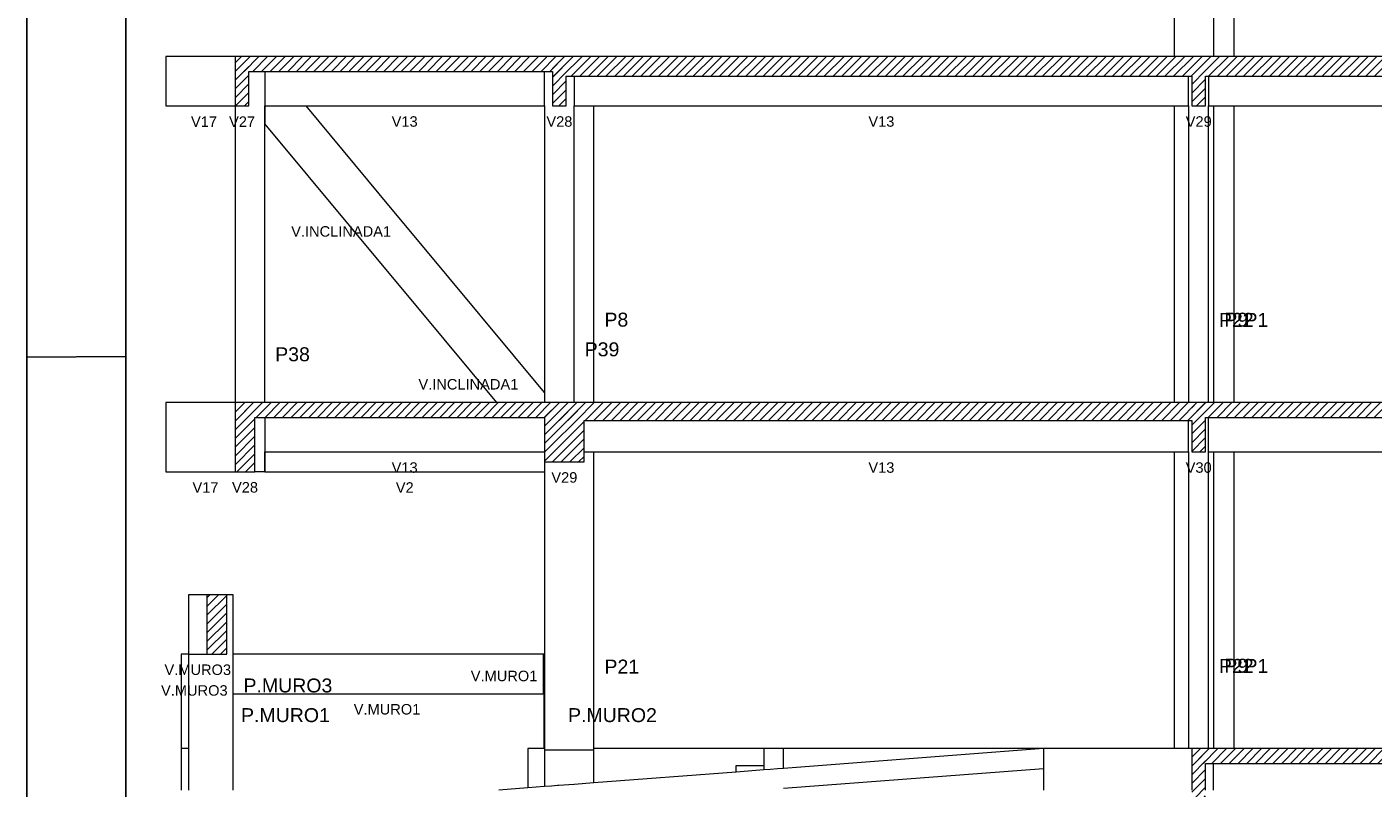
# Model space of a CAD drawing. Header units: millimetres. Extents: x 10 to 1250, y -62 to 528.
# Tile 214 of 256: x 76.21 to 89.83, y 408.55 to 416.25. Entities that reach past the tile are written whole.
import ezdxf

# ---------------------------------------------------------------- set-up
doc = ezdxf.new("R2010")
doc.units = ezdxf.units.MM
doc.header["$LTSCALE"] = 0.05
for name, color, linetype, lineweight in [('FO-Cotas', 5, 'Continuous', 5), ('FO-Níveis', 9, 'Continuous', 5), ('FO-Pilares pré-moldados', 3, 'Continuous', 20), ('FO-Seção das fundações', 9, 'Continuous', 5), ('FO-Títulos', 7, 'Continuous', 5)]:
    doc.layers.add(name, color=color, linetype=linetype, lineweight=lineweight)
doc.layers.add('FOLHA_PADRÃO', color=7, linetype='Continuous')
doc.styles.add('Arial', font='arial.ttf')
pattern_1 = [(45, (-96.81562, -34.92108), (-0.08838835, 0.08838835), [])]

# ---------------------------------------------------------------- blocks, each defined once
blk = doc.blocks.new('A1')
at = {"layer": 'FOLHA_PADRÃO', "color": 1}
blk.add_line((-83.1, 14.858), (-84.1, 14.85), dxfattribs=at)
at = {"layer": 'FOLHA_PADRÃO', "color": 1, "linetype": 'Continuous'}
blk.add_lwpolyline([(-84.1, 0), (0, 0), (0, 59.4), (-84.1, 59.4), (-84.1, 0)], dxfattribs=at)
at = {"layer": 'FOLHA_PADRÃO', "color": 6, "linetype": 'Continuous'}
blk.add_lwpolyline([(-83.1, 58.4), (-1, 58.4), (-1, 1), (-83.1, 1), (-83.1, 58.4)], dxfattribs=at)
blk = doc.blocks.new('AAA')
at = {"layer": 'FO-Níveis', "linetype": 'Continuous'}
h = blk.add_hatch(dxfattribs=at)
h.set_pattern_fill('ANSI31', color=256, style=0)
h.set_pattern_definition(pattern_1)
h.paths.add_polyline_path([(-91.8839, 32.2821), (-85.1809, 32.2821), (-85.1809, 32.5821), (-91.8839, 32.5821), (-91.8839, 32.2821)])
h = blk.add_hatch(dxfattribs=at)
h.set_pattern_fill('ANSI31', color=256, style=0)
h.set_pattern_definition(pattern_1)
h.paths.add_polyline_path([(-91.8839, 31.5821), (-91.6039, 31.5821), (-91.6039, 32.5821), (-91.8839, 32.5821), (-91.8839, 31.5821)])
h = blk.add_hatch(dxfattribs=at)
h.set_pattern_fill('ANSI31', color=256, style=0)
h.set_pattern_definition(pattern_1)
h.paths.add_polyline_path([(-85.4609, 32.1821), (-72.2419, 32.1821), (-72.2419, 32.5821), (-85.4609, 32.5821), (-85.4609, 32.1821)])
h = blk.add_hatch(dxfattribs=at)
h.set_pattern_fill('ANSI31', color=256, style=0)
h.set_pattern_definition(pattern_1)
h.paths.add_polyline_path([(-85.4609, 31.5821), (-85.1809, 31.5821), (-85.1809, 32.5821), (-85.4609, 32.5821), (-85.4609, 31.5821)])
h = blk.add_hatch(dxfattribs=at)
h.set_pattern_fill('ANSI31', color=256, style=0)
h.set_pattern_definition(pattern_1)
h.paths.add_polyline_path([(-72.5219, 32.1821), (-59.2839, 32.1821), (-59.2839, 32.5821), (-72.5219, 32.5821), (-72.5219, 32.1821)])
h = blk.add_hatch(dxfattribs=at)
h.set_pattern_fill('ANSI31', color=256, style=0)
h.set_pattern_definition(pattern_1)
h.paths.add_polyline_path([(-72.5219, 31.5821), (-72.2419, 31.5821), (-72.2419, 32.5821), (-72.5219, 32.5821), (-72.5219, 31.5821)])
h = blk.add_hatch(dxfattribs=at)
h.set_pattern_fill('ANSI31', color=256, style=0)
h.set_pattern_definition(pattern_1)
h.paths.add_polyline_path([(-91.8839, 25.2821), (-84.8209, 25.2821), (-84.8209, 25.5821), (-91.8839, 25.5821), (-91.8839, 25.2821)])
h = blk.add_hatch(dxfattribs=at)
h.set_pattern_fill('ANSI31', color=256, style=0)
h.set_pattern_definition(pattern_1)
h.paths.add_polyline_path([(-91.8839, 24.1821), (-91.4839, 24.1821), (-91.4839, 25.5821), (-91.8839, 25.5821), (-91.8839, 24.1821)])
h = blk.add_hatch(dxfattribs=at)
h.set_pattern_fill('ANSI31', color=256, style=0)
h.set_pattern_definition(pattern_1)
h.paths.add_polyline_path([(-85.6209, 25.2221), (-72.2419, 25.2221), (-72.2419, 25.5821), (-85.6209, 25.5821), (-85.6209, 25.2221)])
h = blk.add_hatch(dxfattribs=at)
h.set_pattern_fill('ANSI31', color=256, style=0)
h.set_pattern_definition(pattern_1)
h.paths.add_polyline_path([(-85.6209, 24.3821), (-84.8209, 24.3821), (-84.8209, 25.5821), (-85.6209, 25.5821), (-85.6209, 24.3821)])
h = blk.add_hatch(dxfattribs=at)
h.set_pattern_fill('ANSI31', color=256, style=0)
h.set_pattern_definition(pattern_1)
h.paths.add_polyline_path([(-72.5219, 25.2821), (-59.2839, 25.2821), (-59.2839, 25.5821), (-72.5219, 25.5821), (-72.5219, 25.2821)])
h = blk.add_hatch(dxfattribs=at)
h.set_pattern_fill('ANSI31', color=256, style=0)
h.set_pattern_definition(pattern_1)
h.paths.add_polyline_path([(-72.5219, 24.5821), (-72.2419, 24.5821), (-72.2419, 25.5821), (-72.5219, 25.5821), (-72.5219, 24.5821)])
h = blk.add_hatch(dxfattribs=at)
h.set_pattern_fill('ANSI31', color=256, style=0)
h.set_pattern_definition(pattern_1)
h.paths.add_polyline_path([(-92.4539, 20.4921), (-92.0537, 20.4921), (-92.0537, 21.6921), (-92.4539, 21.6921), (-92.4539, 20.4921)])
h = blk.add_hatch(dxfattribs=at)
h.set_pattern_fill('ANSI31', color=256, style=0)
h.set_pattern_definition(pattern_1)
h.paths.add_polyline_path([(-72.5219, 18.2821), (-59.2839, 18.2821), (-59.2839, 18.5821), (-72.5219, 18.5821), (-72.5219, 18.2821)])
h = blk.add_hatch(dxfattribs=at)
h.set_pattern_fill('ANSI31', color=256, style=0)
h.set_pattern_definition(pattern_1)
h.paths.add_polyline_path([(-72.5219, 17.5821), (-72.2419, 17.5821), (-72.2419, 18.5821), (-72.5219, 18.5821), (-72.5219, 17.5821)])
at = {"layer": 'FO-Cotas'}
for p, q in [((-72.8759, 39.5821), (-72.8759, 32.5821)), ((-72.0759, 32.5821), (-72.0759, 38.5821)), ((-71.6664, 32.5821), (-71.6664, 38.5821)), ((-93.2839, 32.5821), (-93.2839, 31.5821)), ((-91.8859, 32.5821), (-93.2839, 32.5821)), ((-91.2849, 32.2821), (-91.2849, 31.5821)), ((-85.6209, 31.5821), (-85.6209, 32.2821)), ((-85.0209, 32.1821), (-85.0209, 31.5821)), ((-72.5865, 31.5821), (-72.5865, 32.1821)), ((-72.1865, 32.1821), (-72.1865, 31.5821)), ((-93.2839, 31.5821), (-91.8859, 31.5821)), ((-91.8849, 31.5821), (-91.8849, 29.4921)), ((-91.2849, 31.2124), (-91.2849, 31.5821)), ((-91.2849, 31.5821), (-91.2831, 31.5821)), ((-91.2831, 31.5821), (-91.2826, 31.5821)), ((-91.2826, 31.5821), (-91.2822, 31.5821)), ((-91.2822, 31.5821), (-90.4494, 31.5821)), ((-91.2822, 31.5821), (-91.2822, 31.2124)), ((-90.4494, 31.5821), (-85.6209, 31.5821)), ((-88.7064, 29.4895), (-90.4494, 31.5821)), ((-85.6209, 31.5821), (-85.6209, 29.4921)), ((-85.0209, 29.4921), (-85.0209, 31.5821)), ((-85.0209, 31.5821), (-84.6209, 31.5821)), ((-84.6209, 29.4921), (-84.6209, 31.5821)), ((-84.6209, 31.5821), (-78.7483, 31.5821)), ((-78.7483, 31.5821), (-72.8759, 31.5821)), ((-72.8759, 31.5821), (-72.8759, 29.4921)), ((-72.8759, 31.5821), (-72.5873, 31.5821)), ((-72.5873, 31.5821), (-72.5873, 29.4921)), ((-72.5873, 31.5821), (-72.5865, 31.5821)), ((-72.1865, 31.5821), (-72.1859, 31.5821)), ((-72.1859, 31.5821), (-72.1845, 31.5821)), ((-72.1845, 29.4921), (-72.1845, 31.5821)), ((-72.1845, 31.5821), (-72.0796, 31.5821)), ((-72.0796, 31.5821), (-72.0759, 31.5821)), ((-72.0759, 29.4921), (-72.0759, 31.5821)), ((-72.0759, 31.5821), (-71.6765, 31.5821)), ((-71.6765, 31.5821), (-71.6664, 31.5821)), ((-71.6664, 29.4921), (-71.6664, 31.5821)), ((-71.6664, 31.5821), (-65.2596, 31.5821)), ((-91.2849, 29.4921), (-91.2849, 31.2124)), ((-91.2822, 31.2124), (-88.7064, 28.1198)), ((-91.8849, 29.4921), (-91.8849, 25.5821)), ((-91.2849, 25.5821), (-91.2849, 29.4921)), ((-88.1945, 28.8748), (-88.7064, 29.4895)), ((-85.6209, 29.4921), (-85.6209, 25.7848)), ((-85.0209, 25.5821), (-85.0209, 29.4921)), ((-84.6209, 25.5821), (-84.6209, 29.4921)), ((-72.8759, 29.4921), (-72.8759, 25.5821)), ((-72.5873, 29.4921), (-72.5873, 25.5821)), ((-72.1845, 25.5821), (-72.1845, 29.4921)), ((-72.0759, 25.5821), (-72.0759, 29.4921)), ((-71.6664, 25.5821), (-71.6664, 29.4921)), ((-85.6209, 25.7848), (-88.1945, 28.8748)), ((-88.7064, 28.1198), (-88.1945, 27.5051)), ((-88.1945, 27.5051), (-86.5928, 25.5821)), ((-85.6209, 25.7848), (-85.6209, 25.5821)), ((-93.2839, 25.5821), (-93.2839, 24.5821)), ((-91.8859, 25.5821), (-93.2839, 25.5821)), ((-91.2849, 25.2821), (-91.2849, 24.5821)), ((-72.5869, 24.5821), (-72.5869, 25.2221)), ((-72.1869, 25.2821), (-72.1869, 24.5821)), ((-93.2839, 24.5821), (-93.2839, 24.1821)), ((-91.2849, 24.1821), (-91.2849, 24.5821)), ((-91.2849, 24.5821), (-91.2831, 24.5821)), ((-91.2831, 24.5821), (-91.2826, 24.5821)), ((-91.2826, 24.5821), (-85.76, 24.5821)), ((-91.2826, 24.5821), (-91.2826, 24.1821)), ((-85.76, 24.5821), (-85.6209, 24.5821)), ((-84.8209, 24.5821), (-84.6209, 24.5821)), ((-84.6209, 22.4921), (-84.6209, 24.5821)), ((-84.6209, 24.5821), (-72.8759, 24.5821)), ((-72.8759, 24.5821), (-72.8759, 22.4921)), ((-72.8759, 24.5821), (-72.5873, 24.5821)), ((-72.5873, 24.5821), (-72.5873, 22.4921)), ((-72.5873, 24.5821), (-72.5869, 24.5821)), ((-72.1869, 24.5821), (-72.1859, 24.5821)), ((-72.1859, 24.5821), (-72.1845, 24.5821)), ((-72.1845, 22.4921), (-72.1845, 24.5821)), ((-72.1845, 24.5821), (-72.0759, 24.5821)), ((-72.0759, 22.4921), (-72.0759, 24.5821)), ((-72.0759, 24.5821), (-71.6765, 24.5821)), ((-71.6765, 24.5821), (-71.6664, 24.5821)), ((-71.6664, 22.4921), (-71.6664, 24.5821)), ((-71.6664, 24.5821), (-65.2559, 24.5821)), ((-85.6209, 24.3821), (-85.6209, 24.1821)), ((-93.2839, 24.1821), (-91.8859, 24.1821)), ((-91.2849, 24.1821), (-91.4839, 24.1821)), ((-91.2826, 24.1821), (-85.6209, 24.1821)), ((-85.6209, 24.1821), (-85.6209, 22.4921)), ((-85.6209, 22.4921), (-85.6209, 20.4921)), ((-84.6209, 18.5821), (-84.6209, 22.4921)), ((-72.8759, 22.4921), (-72.8759, 18.5821)), ((-72.5873, 22.4921), (-72.5873, 18.5821)), ((-72.1845, 18.5821), (-72.1845, 22.4921)), ((-72.0759, 18.5821), (-72.0759, 22.4921)), ((-71.6664, 18.5821), (-71.6664, 22.4921)), ((-92.4539, 21.6921), (-92.8258, 21.6921)), ((-92.8258, 21.6921), (-92.8258, 20.4921)), ((-91.9259, 21.6921), (-92.0537, 21.6921)), ((-91.9259, 20.4921), (-91.9259, 21.6921)), ((-92.9759, 20.4921), (-92.9759, 18.5821)), ((-92.8259, 20.4921), (-92.9759, 20.4921)), ((-92.8259, 20.4921), (-92.8259, 18.5821)), ((-92.8258, 20.4921), (-92.4539, 20.4921)), ((-91.9259, 19.6921), (-91.9259, 20.4921)), ((-85.6402, 20.4921), (-91.9259, 20.4921)), ((-85.6369, 20.4921), (-85.6402, 20.4921)), ((-85.6402, 19.6921), (-85.6402, 20.4921)), ((-85.6369, 20.4921), (-85.6369, 19.6921)), ((-85.6336, 20.4921), (-85.6369, 20.4921)), ((-85.6209, 20.4921), (-85.6336, 20.4921)), ((-85.6209, 20.4921), (-85.6209, 18.5821)), ((-91.9259, 18.5821), (-91.9259, 19.6921)), ((-91.9259, 19.6921), (-85.6402, 19.6921)), ((-85.6402, 19.6921), (-85.6369, 19.6921)), ((-85.6369, 19.6921), (-85.6369, 18.5821)), ((-92.9759, 18.5821), (-92.9759, 17.7421)), ((-92.8259, 18.5821), (-92.9759, 18.5821)), ((-92.8259, 18.5821), (-92.8259, 17.7421)), ((-91.9259, 17.7421), (-91.9259, 18.5821)), ((-85.9569, 18.5821), (-85.9569, 17.7869)), ((-85.6369, 18.5821), (-85.9569, 18.5821)), ((-85.6209, 18.5821), (-85.6209, 18.5531)), ((-85.6209, 18.5531), (-85.6209, 17.8125)), ((-85.4809, 18.5531), (-85.6209, 18.5531)), ((-85.3569, 18.5531), (-85.4809, 18.5531)), ((-85.3409, 18.5531), (-85.3569, 18.5531)), ((-85.0209, 18.5531), (-85.3409, 18.5531)), ((-84.6209, 18.5531), (-85.0209, 18.5531)), ((-81.1859, 18.5821), (-84.6209, 18.5821)), ((-84.6209, 18.5531), (-84.6209, 18.5821)), ((-84.6209, 17.8887), (-84.6209, 18.5531)), ((-81.1859, 18.5821), (-81.1859, 18.2421)), ((-81.0459, 18.5821), (-81.1859, 18.5821)), ((-80.9059, 18.5821), (-81.0459, 18.5821)), ((-80.7859, 18.5821), (-80.9059, 18.5821)), ((-75.5239, 18.5821), (-80.7859, 18.5821)), ((-80.7859, 18.181), (-80.7859, 18.5821)), ((-75.5239, 18.5821), (-80.7859, 18.181)), ((-75.1239, 18.5821), (-75.5239, 18.5821)), ((-75.5239, 18.5821), (-75.5239, 18.1811)), ((-72.8759, 18.5821), (-75.1239, 18.5821)), ((-72.6873, 18.5821), (-72.8759, 18.5821)), ((-72.6853, 18.5821), (-72.6873, 18.5821)), ((-72.5873, 18.5821), (-72.6853, 18.5821)), ((-72.5219, 18.5821), (-72.5873, 18.5821)), ((-72.0845, 17.7421), (-72.0845, 18.2821)), ((-81.7459, 18.1078), (-84.6209, 17.8887)), ((-81.7459, 18.2421), (-81.1859, 18.2421)), ((-81.7459, 18.1078), (-81.7459, 18.2421)), ((-81.1859, 18.1505), (-81.7459, 18.1078)), ((-81.1859, 18.2421), (-81.1859, 18.1505)), ((-81.0459, 18.1612), (-81.1859, 18.1505)), ((-80.9059, 18.1719), (-81.0459, 18.1612)), ((-80.7859, 18.181), (-80.9059, 18.1719)), ((-80.7859, 17.78), (-75.5239, 18.1811)), ((-75.5239, 18.1811), (-75.5239, 17.7421)), ((-85.9569, 17.7869), (-86.5439, 17.7421)), ((-85.6209, 17.8125), (-85.9569, 17.7869)), ((-85.4809, 17.8231), (-85.6209, 17.8125)), ((-85.3569, 17.8326), (-85.4809, 17.8231)), ((-85.3409, 17.8338), (-85.3569, 17.8326)), ((-85.0209, 17.8582), (-85.3409, 17.8338)), ((-84.6209, 17.8887), (-85.0209, 17.8582))]:
    blk.add_line(p, q, dxfattribs=at)
at = {"layer": 'FO-Títulos'}
for p, q in [((-91.8839, 32.5821), (-91.8839, 32.2821)), ((-91.7439, 32.5821), (-91.8839, 32.5821)), ((-91.6039, 32.5821), (-91.7439, 32.5821)), ((-91.2868, 32.5821), (-91.6039, 32.5821)), ((-91.2849, 32.5821), (-91.2868, 32.5821)), ((-91.2831, 32.5821), (-91.2849, 32.5821)), ((-91.2826, 32.5821), (-91.2831, 32.5821)), ((-91.2822, 32.5821), (-91.2826, 32.5821)), ((-85.6209, 32.5821), (-91.2822, 32.5821)), ((-85.619, 32.5821), (-85.6209, 32.5821)), ((-85.4609, 32.5821), (-85.619, 32.5821)), ((-85.1809, 32.5821), (-85.4609, 32.5821)), ((-85.0209, 32.5821), (-85.1809, 32.5821)), ((-84.6209, 32.5821), (-85.0209, 32.5821)), ((-78.7483, 32.5821), (-84.6209, 32.5821)), ((-72.8759, 32.5821), (-78.7483, 32.5821)), ((-72.5873, 32.5821), (-72.8759, 32.5821)), ((-72.5865, 32.5821), (-72.5873, 32.5821)), ((-72.5219, 32.5821), (-72.5865, 32.5821)), ((-72.4806, 32.5821), (-72.5219, 32.5821)), ((-72.4659, 32.5821), (-72.4806, 32.5821)), ((-72.2419, 32.5821), (-72.4659, 32.5821)), ((-72.1865, 32.5821), (-72.2419, 32.5821)), ((-72.1859, 32.5821), (-72.1865, 32.5821)), ((-72.1845, 32.5821), (-72.1859, 32.5821)), ((-72.0796, 32.5821), (-72.1845, 32.5821)), ((-72.0759, 32.5821), (-72.0796, 32.5821)), ((-71.6765, 32.5821), (-72.0759, 32.5821)), ((-71.6664, 32.5821), (-71.6765, 32.5821)), ((-65.2596, 32.5821), (-71.6664, 32.5821)), ((-91.8839, 32.2821), (-91.8839, 31.5821)), ((-91.6039, 31.5821), (-91.6039, 32.2821)), ((-91.6039, 32.2821), (-91.2868, 32.2821)), ((-91.2868, 32.2821), (-91.2849, 32.2821)), ((-91.2849, 32.2821), (-91.2831, 32.2821)), ((-91.2831, 32.2821), (-91.2826, 32.2821)), ((-91.2826, 32.2821), (-91.2822, 32.2821)), ((-91.2822, 32.2821), (-91.0324, 32.2821)), ((-91.0324, 32.2821), (-85.6209, 32.2821)), ((-85.6209, 32.2821), (-85.619, 32.2821)), ((-85.619, 32.2821), (-85.4609, 32.2821)), ((-85.4609, 32.2821), (-85.4609, 32.1821)), ((-85.4609, 32.1821), (-85.4609, 31.5821)), ((-85.1809, 31.5821), (-85.1809, 32.1821)), ((-85.1809, 32.1821), (-85.0209, 32.1821)), ((-85.0209, 32.1821), (-84.6209, 32.1821)), ((-84.6209, 32.1821), (-78.7483, 32.1821)), ((-78.7483, 32.1821), (-72.8759, 32.1821)), ((-72.8759, 32.1821), (-72.5873, 32.1821)), ((-72.5873, 32.1821), (-72.5865, 32.1821)), ((-72.5865, 32.1821), (-72.5219, 32.1821)), ((-72.5219, 32.1821), (-72.5219, 31.5821)), ((-72.2419, 31.5821), (-72.2419, 32.1821)), ((-72.2419, 32.1821), (-72.1865, 32.1821)), ((-72.1865, 32.1821), (-72.1859, 32.1821)), ((-72.1859, 32.1821), (-72.1845, 32.1821)), ((-72.1845, 32.1821), (-72.0796, 32.1821)), ((-72.0796, 32.1821), (-72.0759, 32.1821)), ((-72.0759, 32.1821), (-71.6765, 32.1821)), ((-71.6765, 32.1821), (-71.6664, 32.1821)), ((-71.6664, 32.1821), (-65.2596, 32.1821)), ((-91.8839, 31.5821), (-91.7439, 31.5821)), ((-91.7439, 31.5821), (-91.6039, 31.5821)), ((-85.4609, 31.5821), (-85.1809, 31.5821)), ((-72.5219, 31.5821), (-72.4806, 31.5821)), ((-72.4806, 31.5821), (-72.4659, 31.5821)), ((-72.4659, 31.5821), (-72.2419, 31.5821)), ((-91.8839, 25.5821), (-91.8839, 25.2821)), ((-91.6839, 25.5821), (-91.8839, 25.5821)), ((-91.4839, 25.5821), (-91.6839, 25.5821)), ((-91.2849, 25.5821), (-91.4839, 25.5821)), ((-91.2831, 25.5821), (-91.2849, 25.5821)), ((-91.2826, 25.5821), (-91.2831, 25.5821)), ((-86.5928, 25.5821), (-91.2826, 25.5821)), ((-85.6209, 25.5821), (-86.5928, 25.5821)), ((-85.619, 25.5821), (-85.6209, 25.5821)), ((-85.6186, 25.5821), (-85.619, 25.5821)), ((-85.0209, 25.5821), (-85.6186, 25.5821)), ((-84.8209, 25.5821), (-85.0209, 25.5821)), ((-84.6209, 25.5821), (-84.8209, 25.5821)), ((-72.8759, 25.5821), (-84.6209, 25.5821)), ((-72.5873, 25.5821), (-72.8759, 25.5821)), ((-72.5869, 25.5821), (-72.5873, 25.5821)), ((-72.5219, 25.5821), (-72.5869, 25.5821)), ((-72.4806, 25.5821), (-72.5219, 25.5821)), ((-72.4659, 25.5821), (-72.4806, 25.5821)), ((-72.2419, 25.5821), (-72.4659, 25.5821)), ((-72.1869, 25.5821), (-72.2419, 25.5821)), ((-72.1859, 25.5821), (-72.1869, 25.5821)), ((-72.1845, 25.5821), (-72.1859, 25.5821)), ((-72.0759, 25.5821), (-72.1845, 25.5821)), ((-71.6765, 25.5821), (-72.0759, 25.5821)), ((-71.6664, 25.5821), (-71.6765, 25.5821)), ((-65.2559, 25.5821), (-71.6664, 25.5821)), ((-91.8839, 25.2821), (-91.8839, 24.1821)), ((-91.4839, 24.1821), (-91.4839, 25.2821)), ((-91.4839, 25.2821), (-91.2849, 25.2821)), ((-91.2849, 25.2821), (-91.2831, 25.2821)), ((-91.2831, 25.2821), (-91.2826, 25.2821)), ((-91.2826, 25.2821), (-86.343, 25.2821)), ((-86.343, 25.2821), (-85.6209, 25.2821)), ((-85.6209, 25.2821), (-85.6209, 25.2221)), ((-85.6209, 25.2221), (-85.6209, 24.5821)), ((-84.8209, 24.5821), (-84.8209, 25.2221)), ((-84.8209, 25.2221), (-84.6209, 25.2221)), ((-84.6209, 25.2221), (-72.8759, 25.2221)), ((-72.8759, 25.2221), (-72.5873, 25.2221)), ((-72.5873, 25.2221), (-72.5869, 25.2221)), ((-72.5869, 25.2221), (-72.5219, 25.2221)), ((-72.5219, 25.2221), (-72.5219, 24.5821)), ((-72.2419, 25.2821), (-72.1869, 25.2821)), ((-72.2419, 25.2221), (-72.2419, 25.2821)), ((-72.2419, 24.5821), (-72.2419, 25.2221)), ((-72.1869, 25.2821), (-72.1859, 25.2821)), ((-72.1859, 25.2821), (-72.1845, 25.2821)), ((-72.1845, 25.2821), (-72.0759, 25.2821)), ((-72.0759, 25.2821), (-71.6765, 25.2821)), ((-71.6765, 25.2821), (-71.6664, 25.2821)), ((-71.6664, 25.2821), (-65.2559, 25.2821)), ((-85.6209, 24.5821), (-85.6209, 24.4152)), ((-84.8209, 24.3821), (-84.8209, 24.5821)), ((-72.5219, 24.5821), (-72.4806, 24.5821)), ((-72.4806, 24.5821), (-72.4659, 24.5821)), ((-72.4659, 24.5821), (-72.2419, 24.5821)), ((-85.6209, 24.4152), (-85.6209, 24.3821)), ((-85.6209, 24.3821), (-85.619, 24.3821)), ((-85.619, 24.3821), (-85.0209, 24.3821)), ((-85.0209, 24.3821), (-84.8209, 24.3821)), ((-91.8839, 24.1821), (-91.6839, 24.1821)), ((-91.6839, 24.1821), (-91.4839, 24.1821)), ((-92.0537, 21.6921), (-92.4539, 21.6921)), ((-92.4539, 21.6921), (-92.4539, 20.4921)), ((-92.0537, 20.4921), (-92.0537, 21.6921)), ((-92.4539, 20.4921), (-92.2059, 20.4921)), ((-92.2059, 20.4921), (-92.0537, 20.4921)), ((-72.5219, 18.5821), (-72.5219, 18.2821)), ((-72.4952, 18.5821), (-72.5219, 18.5821)), ((-72.4806, 18.5821), (-72.4952, 18.5821)), ((-72.4659, 18.5821), (-72.4806, 18.5821)), ((-72.3819, 18.5821), (-72.4659, 18.5821)), ((-72.2419, 18.5821), (-72.3819, 18.5821)), ((-72.1859, 18.5821), (-72.2419, 18.5821)), ((-72.1845, 18.5821), (-72.1859, 18.5821)), ((-72.0859, 18.5821), (-72.1845, 18.5821)), ((-72.0845, 18.5821), (-72.0859, 18.5821)), ((-72.0759, 18.5821), (-72.0845, 18.5821)), ((-71.6664, 18.5821), (-72.0759, 18.5821)), ((-71.4767, 18.5821), (-71.6664, 18.5821)), ((-71.4666, 18.5821), (-71.4767, 18.5821)), ((-65.2559, 18.5821), (-71.4666, 18.5821)), ((-72.5219, 18.2821), (-72.5219, 17.7421)), ((-72.2419, 17.7421), (-72.2419, 18.2821)), ((-72.2419, 18.2821), (-72.1859, 18.2821)), ((-72.1859, 18.2821), (-72.0859, 18.2821)), ((-72.0859, 18.2821), (-72.0845, 18.2821)), ((-72.0845, 18.2821), (-72.0759, 18.2821)), ((-72.0759, 18.2821), (-71.4767, 18.2821)), ((-71.4767, 18.2821), (-71.4666, 18.2821)), ((-71.4666, 18.2821), (-65.2559, 18.2821))]:
    blk.add_line(p, q, dxfattribs=at)
at = {"layer": 'FO-Pilares pré-moldados', "char_height": 0.2824, "attachment_point": 7, "line_spacing_factor": 0.798, "style": 'Arial'}
for s, insert in [('P8', (-84.4091, 27.1135)), ('P22', (-71.9727, 27.1135)), ('P9', (-71.8641, 27.1135)), ('P1', (-71.4546, 27.1135)), ('P38', (-91.0731, 26.4135)), ('P39', (-84.8091, 26.5135)), ('P21', (-84.4091, 20.099)), ('P22', (-71.9727, 20.1135)), ('P9', (-71.8641, 20.1135)), ('P1', (-71.4546, 20.1135)), ('P.MURO3', (-91.7141, 19.7135)), ('P.MURO1', (-91.7641, 19.1135)), ('P.MURO2', (-85.1451, 19.1135))]:
    blk.add_mtext(s, dxfattribs=dict(at, insert=insert))
at = {"layer": 'FO-Seção das fundações', "char_height": 0.2118, "attachment_point": 8, "line_spacing_factor": 0.798, "style": 'Arial'}
for s, insert in [('V17', (-92.5139, 31.1585)), ('V27', (-91.7439, 31.1585)), ('V13', (-88.4529, 31.1585)), ('V28', (-85.3209, 31.1585)), ('V13', (-78.8037, 31.1585)), ('V29', (-72.3819, 31.1585)), ('V.INCLINADA1', (-89.7383, 28.9352)), ('V.INCLINADA1', (-87.1625, 25.8425)), ('V13', (-88.4529, 24.1585)), ('V13', (-78.8039, 24.1585)), ('V30', (-72.3819, 24.1585)), ('V17', (-92.4839, 23.7585)), ('V28', (-91.6839, 23.7585)), ('V2', (-88.4508, 23.7585)), ('V29', (-85.2209, 23.9585)), ('V.MURO3', (-92.6399, 20.0685)), ('V.MURO1', (-86.4406, 19.9423)), ('V.MURO3', (-92.7097, 19.6494)), ('V.MURO1', (-88.8097, 19.2685))]:
    blk.add_mtext(s, dxfattribs=dict(at, insert=insert))

msp = doc.modelspace()

# ---------------------------------------------------------------- block references
msp.add_blockref('A1', (160.3094, 398.0545))
msp.add_blockref('A1', (160.3094, 398.0545))
at = {"xscale": 0.5, "yscale": 0.5, "zscale": 0.5}
msp.add_blockref('AAA', (124.2583, 399.6552), dxfattribs=at)

doc.saveas('drawing.dxf')
